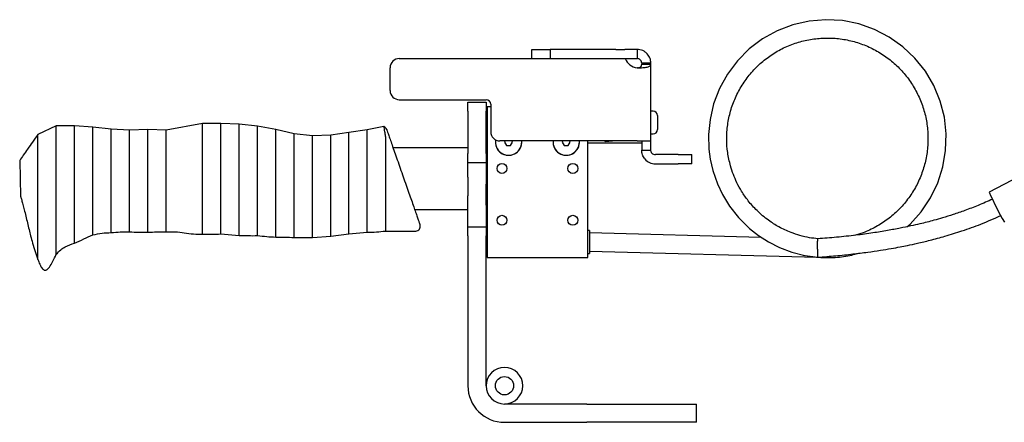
# Model space of a CAD drawing. Header units: inches. Extents: x 13.4 to 59.9, y -1.3 to 40.7.
# Tile 2 of 8: x 13.4 to 26.9, y 17.5 to 23. Entities that reach past the tile are written whole.
import ezdxf

# ---------------------------------------------------------------- set-up
doc = ezdxf.new("R2010")
doc.units = ezdxf.units.IN
doc.header["$MEASUREMENT"] = 0

msp = doc.modelspace()

# ---------------------------------------------------------------- linework, layer by layer
at = {"color": 7, "linetype": 'Continuous', "lineweight": 25}
for p, q in [((20.433, 22.444), (20.433, 22.569)), ((20.433, 22.569), (20.683, 22.569)), ((20.683, 22.569), (20.683, 22.444)), ((21.58, 22.569), (20.683, 22.569)), ((21.58, 22.569), (21.702, 22.569)), ((21.87, 22.569), (21.702, 22.569)), ((21.87, 22.569), (21.87, 22.444)), ((18.62, 22.444), (21.709, 22.444)), ((20.683, 22.444), (21.58, 22.444)), ((21.709, 22.444), (21.87, 22.444)), ((22.058, 22.382), (21.933, 22.382)), ((21.933, 22.382), (21.933, 22.367)), ((21.933, 22.367), (22.058, 22.367)), ((22.058, 22.367), (22.058, 22.382)), ((22.058, 21.319), (22.058, 22.367)), ((18.495, 22.007), (18.495, 22.319)), ((18.62, 21.882), (19.808, 21.882)), ((19.558, 21.85), (19.808, 21.85)), ((19.558, 21.725), (19.558, 21.85)), ((19.808, 21.85), (19.808, 21.725)), ((19.87, 21.819), (19.87, 21.444)), ((19.558, 21.725), (19.558, 21.147)), ((19.808, 21.788), (19.87, 21.788)), ((19.808, 21.147), (19.808, 21.725)), ((19.87, 21.787), (19.82, 21.787)), ((19.82, 21.787), (19.82, 19.725)), ((22.089, 21.724), (22.058, 21.724)), ((22.148, 21.665), (22.148, 21.569)), ((15.933, 21.559), (15.433, 21.468)), ((16.183, 21.559), (15.933, 21.559)), ((16.433, 21.546), (16.183, 21.559)), ((16.683, 21.519), (16.433, 21.546)), ((22.148, 21.569), (22.148, 21.473)), ((13.933, 21.524), (13.683, 21.408)), ((14.183, 21.523), (13.933, 21.524)), ((14.433, 21.509), (14.183, 21.523)), ((14.683, 21.478), (14.433, 21.509)), ((14.933, 21.468), (14.683, 21.478)), ((15.183, 21.474), (14.933, 21.468)), ((15.433, 21.468), (15.183, 21.474)), ((15.183, 20.071), (15.183, 21.474)), ((15.433, 20.077), (15.433, 21.468)), ((16.933, 21.476), (16.683, 21.519)), ((17.183, 21.417), (16.933, 21.476)), ((17.433, 21.387), (17.183, 21.417)), ((17.683, 21.399), (17.433, 21.387)), ((17.933, 21.432), (17.683, 21.399)), ((18.183, 21.472), (17.933, 21.432)), ((18.411, 21.514), (18.183, 21.472)), ((22.058, 21.414), (22.089, 21.414)), ((18.433, 21.379), (18.433, 20.088)), ((21.87, 21.319), (19.995, 21.319)), ((20.069, 21.319), (20.06, 21.303)), ((20.06, 21.303), (20.087, 21.257)), ((20.141, 21.257), (20.168, 21.303)), ((20.168, 21.303), (20.159, 21.319)), ((20.294, 21.303), (20.293, 21.319)), ((20.857, 21.319), (20.848, 21.303)), ((20.848, 21.303), (20.875, 21.257)), ((20.929, 21.257), (20.956, 21.303)), ((20.956, 21.303), (20.947, 21.319)), ((21.081, 21.303), (21.08, 21.319)), ((21.195, 19.725), (21.195, 21.319)), ((21.933, 21.288), (21.195, 21.288)), ((21.425, 21.319), (21.432, 21.313)), ((21.432, 21.313), (21.534, 21.319)), ((21.87, 21.319), (22.058, 21.319)), ((21.933, 21.319), (21.933, 21.288)), ((21.933, 21.288), (21.933, 21.194)), ((22.058, 21.194), (22.058, 21.319)), ((19.558, 21.225), (18.535, 21.225)), ((19.558, 21.022), (19.558, 21.147)), ((19.808, 21.147), (19.808, 21.022)), ((20.087, 21.257), (20.141, 21.257)), ((20.875, 21.257), (20.929, 21.257)), ((21.933, 21.194), (22.058, 21.194)), ((22.433, 21.132), (22.12, 21.132)), ((22.433, 21.132), (22.62, 21.132)), ((22.62, 21.007), (22.62, 21.132)), ((27.679, 21.14), (26.682, 20.618)), ((13.433, 21.053), (13.445, 20.559)), ((19.808, 21.022), (19.558, 21.022)), ((19.558, 20.823), (19.558, 21.022)), ((19.808, 21.022), (19.808, 20.729)), ((22.12, 21.007), (22.433, 21.007)), ((22.62, 21.007), (22.433, 21.007)), ((19.558, 20.823), (19.558, 20.569)), ((19.808, 20.441), (19.808, 20.729)), ((19.558, 20.147), (19.558, 20.569)), ((18.83, 20.382), (19.558, 20.382)), ((19.808, 20.441), (19.808, 20.147)), ((17.683, 20.02), (17.933, 20.049)), ((17.933, 20.049), (18.183, 20.072)), ((18.433, 20.088), (18.845, 20.088)), ((19.558, 20.147), (19.808, 20.147)), ((19.558, 20.022), (19.558, 20.147)), ((19.808, 20.147), (19.808, 20.022)), ((21.22, 20.094), (21.195, 20.094)), ((21.22, 20.094), (21.22, 19.781)), ((23.568, 20.001), (21.22, 20.063)), ((16.183, 20.048), (16.433, 20.029)), ((17.183, 20.002), (17.433, 20.002)), ((17.433, 20.002), (17.683, 20.02)), ((19.558, 20.022), (19.558, 17.975)), ((19.808, 17.975), (19.808, 20.022)), ((19.82, 19.788), (19.808, 19.788)), ((21.195, 19.781), (21.22, 19.781)), ((21.22, 19.813), (24.333, 19.731)), ((19.82, 19.725), (21.195, 19.725)), ((24.324, 19.732), (24.34, 19.731)), ((21.183, 17.725), (20.058, 17.725)), ((21.183, 17.725), (22.683, 17.725)), ((22.683, 17.475), (22.683, 17.725)), ((20.058, 17.475), (21.183, 17.475)), ((22.683, 17.475), (21.183, 17.475))]:
    msp.add_line(p, q, dxfattribs=at)
at = {"color": 7, "linetype": 'Continuous', "lineweight": 25, "flags": 128}
msp.add_lwpolyline([(25.557, 20.146), (25.6, 20.182), (25.752, 20.352), (25.88, 20.541), (25.979, 20.746), (26.049, 20.963), (26.087, 21.188), (26.094, 21.416), (26.069, 21.642), (26.012, 21.863), (25.925, 22.074), (25.81, 22.27), (25.668, 22.449), (25.503, 22.605), (25.317, 22.737), (25.114, 22.842), (24.899, 22.918), (24.676, 22.962), (24.448, 22.975), (24.221, 22.956), (23.999, 22.905), (23.786, 22.824), (23.586, 22.714), (23.404, 22.577), (23.243, 22.415), (23.106, 22.233), (22.996, 22.034), (22.916, 21.824), (22.867, 21.613), (22.846, 21.405), (22.852, 21.205), (22.87, 21.072), (22.905, 20.915), (22.967, 20.733), (23.037, 20.585), (23.132, 20.43), (23.254, 20.273), (23.408, 20.121), (23.529, 20.026), (23.666, 19.939), (23.817, 19.862), (23.983, 19.8), (24.163, 19.755), (24.338, 19.731), (24.338, 19.731)], dxfattribs=at)
at = {"color": 7, "linetype": 'Continuous', "lineweight": 25}
for centre, radius in [((20.024, 20.943), 0.068), ((20.992, 20.943), 0.068), ((20.024, 20.235), 0.068), ((20.992, 20.235), 0.068), ((20.058, 17.975), 0.125)]:
    msp.add_circle(centre, radius, dxfattribs=at)
for centre, radius, start, end in [((18.62, 22.319), 0.125, 90, 180), ((21.886, 22.507), 0.188, 199.4712, 265.2198), ((18.62, 22.007), 0.125, 180, 270), ((19.808, 21.819), 0.0625, 0, 90), ((22.089, 21.665), 0.0587, 0, 90), ((18.389, 21.456), 0.0625, 19.2716, 69.1158), ((19.995, 21.444), 0.125, 180, 270), ((22.089, 21.473), 0.0588, 270, 0), ((20.114, 21.303), 0.18, 170.3902, 4.9938), ((20.114, 21.303), 0.18, 170.3902, 0), ((20.902, 21.303), 0.18, 175.0062, 4.9938), ((20.902, 21.303), 0.18, 175.0062, 0), ((22.12, 21.194), 0.0625, 220, 270), ((22.12, 21.194), 0.188, 220, 270), ((30.527, 22.29), 4.192, 203.5007, 209.7909), ((18.845, 20.151), 0.0625, 269.9691, 19.2722), ((20.058, 17.975), 0.25, 0, 180), ((20.058, 17.975), 0.5, 180, 270), ((20.058, 17.975), 0.25, 180, 270), ((20.058, 17.975), 0.25, 270, 0)]:
    msp.add_arc(centre, radius, start, end, dxfattribs=at)
for points, knots in [([(24.341, 19.982), (24.303, 19.987), (24.22, 19.995), (24.097, 20.025), (23.956, 20.072), (23.811, 20.139), (23.654, 20.238), (23.512, 20.358), (23.391, 20.493), (23.301, 20.623), (23.234, 20.744), (23.184, 20.86), (23.139, 20.997), (23.104, 21.16), (23.091, 21.349), (23.104, 21.54), (23.144, 21.729), (23.21, 21.911), (23.301, 22.082), (23.415, 22.239), (23.55, 22.378), (23.702, 22.496), (23.87, 22.593), (24.05, 22.664), (24.238, 22.71), (24.431, 22.729), (24.624, 22.721), (24.814, 22.686), (24.998, 22.625), (25.171, 22.539), (25.331, 22.429), (25.473, 22.298), (25.596, 22.148), (25.696, 21.983), (25.773, 21.805), (25.824, 21.618), (25.848, 21.426), (25.845, 21.233), (25.815, 21.042), (25.759, 20.857), (25.677, 20.681), (25.571, 20.519), (25.444, 20.373), (25.298, 20.246), (25.135, 20.142), (24.981, 20.068), (24.879, 20.04), (24.839, 20.029)], [0, 0, 0, 0, 0.014196, 0.03073, 0.046538, 0.068889, 0.089634, 0.114782, 0.137074, 0.156504, 0.173072, 0.188043, 0.203152, 0.226079, 0.24933, 0.272919, 0.296646, 0.320373, 0.344102, 0.367829, 0.391557, 0.415284, 0.439005, 0.462733, 0.486461, 0.510187, 0.533917, 0.557644, 0.581371, 0.6051, 0.628821, 0.652547, 0.676276, 0.700002, 0.723731, 0.747459, 0.771186, 0.794915, 0.818637, 0.842362, 0.866091, 0.889817, 0.913546, 0.937274, 0.961001, 0.984729, 1, 1, 1, 1]), ([(22.058, 22.382), (22.056, 22.403), (22.052, 22.447), (22.019, 22.5), (21.982, 22.534), (21.948, 22.554), (21.91, 22.567), (21.884, 22.568), (21.87, 22.569)], [0, 0, 0, 0, 0.226908, 0.47351, 0.602761, 0.734286, 0.867045, 1, 1, 1, 1]), ([(21.933, 22.382), (21.932, 22.388), (21.932, 22.398), (21.925, 22.413), (21.917, 22.423), (21.908, 22.432), (21.896, 22.439), (21.884, 22.443), (21.875, 22.444), (21.87, 22.444)], [0, 0, 0, 0, 0.272235, 0.401391, 0.526207, 0.647429, 0.766015, 0.883119, 1, 1, 1, 1]), ([(21.87, 22.32), (21.884, 22.319), (21.91, 22.319), (21.948, 22.32), (21.982, 22.323), (22.019, 22.33), (22.052, 22.342), (22.056, 22.359), (22.058, 22.367)], [0, 0, 0, 0, 0.13295, 0.265709, 0.397225, 0.526487, 0.773089, 1, 1, 1, 1]), ([(21.87, 22.32), (21.875, 22.319), (21.884, 22.319), (21.896, 22.32), (21.908, 22.323), (21.917, 22.329), (21.925, 22.336), (21.932, 22.347), (21.932, 22.359), (21.933, 22.367)], [0, 0, 0, 0, 0.116876, 0.233981, 0.352558, 0.47379, 0.598597, 0.727762, 1, 1, 1, 1]), ([(15.933, 20.047), (15.933, 20.049), (15.933, 20.052), (15.933, 20.076), (15.933, 20.122), (15.933, 20.192), (15.933, 20.282), (15.933, 20.387), (15.933, 20.513), (15.933, 20.654), (15.933, 20.803), (15.933, 20.953), (15.933, 21.094), (15.933, 21.22), (15.933, 21.325), (15.933, 21.415), (15.933, 21.484), (15.933, 21.531), (15.933, 21.555), (15.933, 21.558), (15.933, 21.559)], [0, 0, 0, 0, 0.041795, 0.089134, 0.142613, 0.202654, 0.255505, 0.312382, 0.372737, 0.435677, 0.5, 0.564323, 0.627263, 0.687618, 0.744495, 0.797346, 0.857387, 0.910866, 0.958205, 1, 1, 1, 1]), ([(16.183, 20.048), (16.183, 20.049), (16.183, 20.052), (16.183, 20.077), (16.183, 20.123), (16.183, 20.192), (16.183, 20.282), (16.183, 20.388), (16.183, 20.513), (16.183, 20.654), (16.183, 20.803), (16.183, 20.953), (16.183, 21.094), (16.183, 21.219), (16.183, 21.325), (16.183, 21.414), (16.183, 21.484), (16.183, 21.53), (16.183, 21.555), (16.183, 21.558), (16.183, 21.559)], [0, 0, 0, 0, 0.041966, 0.089485, 0.143126, 0.203278, 0.256153, 0.312977, 0.373196, 0.435928, 0.5, 0.564072, 0.626804, 0.687023, 0.743847, 0.796722, 0.856874, 0.910515, 0.958034, 1, 1, 1, 1]), ([(16.433, 20.029), (16.433, 20.031), (16.433, 20.033), (16.433, 20.058), (16.433, 20.105), (16.433, 20.175), (16.433, 20.265), (16.433, 20.371), (16.433, 20.496), (16.433, 20.638), (16.433, 20.788), (16.433, 20.938), (16.433, 21.079), (16.433, 21.205), (16.433, 21.311), (16.433, 21.401), (16.433, 21.471), (16.433, 21.517), (16.433, 21.542), (16.433, 21.545), (16.433, 21.546)], [0, 0, 0, 0, 0.041346, 0.088218, 0.141273, 0.201026, 0.253817, 0.310833, 0.371544, 0.435026, 0.5, 0.564974, 0.628456, 0.689167, 0.746183, 0.798974, 0.858727, 0.911782, 0.958654, 1, 1, 1, 1]), ([(13.683, 21.408), (13.658, 21.373), (13.611, 21.307), (13.543, 21.212), (13.485, 21.129), (13.449, 21.077), (13.433, 21.053)], [0, 0, 0, 0, 0.300859, 0.566117, 0.798443, 1, 1, 1, 1]), ([(13.683, 19.698), (13.683, 19.7), (13.683, 19.703), (13.683, 19.731), (13.683, 19.784), (13.683, 19.863), (13.683, 19.965), (13.683, 20.084), (13.683, 20.226), (13.683, 20.385), (13.683, 20.553), (13.683, 20.722), (13.683, 20.881), (13.683, 21.023), (13.683, 21.142), (13.683, 21.244), (13.683, 21.323), (13.683, 21.376), (13.683, 21.404), (13.683, 21.407), (13.683, 21.408)], [0, 0, 0, 0, 0.039206, 0.083858, 0.134921, 0.193351, 0.245896, 0.303606, 0.366002, 0.432011, 0.5, 0.567989, 0.633998, 0.696394, 0.754104, 0.806649, 0.865079, 0.916142, 0.960794, 1, 1, 1, 1]), ([(13.933, 19.771), (13.933, 19.772), (13.933, 19.776), (13.933, 19.805), (13.933, 19.859), (13.933, 19.94), (13.933, 20.044), (13.933, 20.167), (13.933, 20.312), (13.933, 20.475), (13.933, 20.647), (13.933, 20.82), (13.933, 20.983), (13.933, 21.128), (13.933, 21.251), (13.933, 21.355), (13.933, 21.436), (13.933, 21.49), (13.933, 21.519), (13.933, 21.522), (13.933, 21.524)], [0, 0, 0, 0, 0.038463, 0.082348, 0.132731, 0.19072, 0.243197, 0.301157, 0.364132, 0.430997, 0.5, 0.569003, 0.635868, 0.698843, 0.756803, 0.80928, 0.867269, 0.917652, 0.961537, 1, 1, 1, 1]), ([(14.183, 19.923), (14.183, 19.925), (14.183, 19.928), (14.183, 19.954), (14.183, 20.003), (14.183, 20.077), (14.183, 20.172), (14.183, 20.284), (14.183, 20.417), (14.183, 20.566), (14.183, 20.723), (14.183, 20.881), (14.183, 21.03), (14.183, 21.163), (14.183, 21.274), (14.183, 21.37), (14.183, 21.444), (14.183, 21.493), (14.183, 21.519), (14.183, 21.522), (14.183, 21.523)], [0, 0, 0, 0, 0.039589, 0.084637, 0.136053, 0.194713, 0.247297, 0.30488, 0.366976, 0.43254, 0.5, 0.56746, 0.633024, 0.69512, 0.752703, 0.805287, 0.863947, 0.915363, 0.960411, 1, 1, 1, 1]), ([(14.433, 20.036), (14.433, 20.037), (14.433, 20.04), (14.433, 20.064), (14.433, 20.109), (14.433, 20.177), (14.433, 20.264), (14.433, 20.367), (14.433, 20.489), (14.433, 20.627), (14.433, 20.772), (14.433, 20.918), (14.433, 21.055), (14.433, 21.177), (14.433, 21.28), (14.433, 21.368), (14.433, 21.436), (14.433, 21.481), (14.433, 21.505), (14.433, 21.507), (14.433, 21.509)], [0, 0, 0, 0, 0.041191, 0.087902, 0.140812, 0.200467, 0.253237, 0.310302, 0.371136, 0.434803, 0.5, 0.565197, 0.628864, 0.689698, 0.746763, 0.799533, 0.859188, 0.912098, 0.958809, 1, 1, 1, 1]), ([(14.683, 20.066), (14.683, 20.067), (14.683, 20.07), (14.683, 20.093), (14.683, 20.136), (14.683, 20.206), (14.683, 20.308), (14.683, 20.44), (14.683, 20.599), (14.683, 20.761), (14.683, 20.912), (14.683, 21.044), (14.683, 21.161), (14.683, 21.26), (14.683, 21.343), (14.683, 21.408), (14.683, 21.452), (14.683, 21.475), (14.683, 21.477), (14.683, 21.478)], [0, 0, 0, 0, 0.041861, 0.08927, 0.142815, 0.202907, 0.269593, 0.34233, 0.419796, 0.499882, 0.564138, 0.627024, 0.687349, 0.744222, 0.797093, 0.857185, 0.91073, 0.958139, 1, 1, 1, 1]), ([(14.933, 20.076), (14.933, 20.077), (14.933, 20.08), (14.933, 20.103), (14.933, 20.145), (14.933, 20.209), (14.933, 20.292), (14.933, 20.389), (14.933, 20.504), (14.933, 20.634), (14.933, 20.772), (14.933, 20.91), (14.933, 21.04), (14.933, 21.156), (14.933, 21.253), (14.933, 21.335), (14.933, 21.399), (14.933, 21.442), (14.933, 21.464), (14.933, 21.467), (14.933, 21.468)], [0, 0, 0, 0, 0.042328, 0.090223, 0.144207, 0.204595, 0.257522, 0.314235, 0.374168, 0.436458, 0.5, 0.563542, 0.625832, 0.685765, 0.742478, 0.795405, 0.855793, 0.909777, 0.957672, 1, 1, 1, 1]), ([(16.683, 20.025), (16.683, 20.027), (16.683, 20.029), (16.683, 20.054), (16.683, 20.099), (16.683, 20.168), (16.683, 20.257), (16.683, 20.361), (16.683, 20.485), (16.683, 20.625), (16.683, 20.772), (16.683, 20.92), (16.683, 21.059), (16.683, 21.183), (16.683, 21.287), (16.683, 21.376), (16.683, 21.445), (16.683, 21.491), (16.683, 21.515), (16.683, 21.518), (16.683, 21.519)], [0, 0, 0, 0, 0.041344, 0.088214, 0.141267, 0.201019, 0.25381, 0.310827, 0.371539, 0.435023, 0.5, 0.564977, 0.628461, 0.689173, 0.74619, 0.798981, 0.858733, 0.911786, 0.958656, 1, 1, 1, 1]), ([(16.933, 20.006), (16.933, 20.007), (16.933, 20.01), (16.933, 20.034), (16.933, 20.079), (16.933, 20.153), (16.933, 20.258), (16.933, 20.396), (16.933, 20.561), (16.933, 20.741), (16.933, 20.921), (16.933, 21.086), (16.933, 21.224), (16.933, 21.329), (16.933, 21.403), (16.933, 21.448), (16.933, 21.472), (16.933, 21.475), (16.933, 21.476)], [0, 0, 0, 0, 0.040455, 0.086403, 0.13863, 0.197837, 0.264405, 0.338034, 0.417392, 0.5, 0.582608, 0.661966, 0.735595, 0.802163, 0.86137, 0.913597, 0.959545, 1, 1, 1, 1]), ([(17.183, 20.002), (17.183, 20.003), (17.183, 20.006), (17.183, 20.029), (17.183, 20.073), (17.183, 20.144), (17.183, 20.245), (17.183, 20.378), (17.183, 20.536), (17.183, 20.71), (17.183, 20.883), (17.183, 21.042), (17.183, 21.174), (17.183, 21.276), (17.183, 21.347), (17.183, 21.39), (17.183, 21.413), (17.183, 21.416), (17.183, 21.417)], [0, 0, 0, 0, 0.040441, 0.086374, 0.138587, 0.197785, 0.264352, 0.337991, 0.417367, 0.5, 0.582633, 0.662009, 0.735648, 0.802215, 0.861413, 0.913626, 0.959559, 1, 1, 1, 1]), ([(17.683, 20.02), (17.683, 20.021), (17.683, 20.024), (17.683, 20.046), (17.683, 20.089), (17.683, 20.158), (17.683, 20.257), (17.683, 20.386), (17.683, 20.541), (17.683, 20.71), (17.683, 20.879), (17.683, 21.034), (17.683, 21.163), (17.683, 21.262), (17.683, 21.331), (17.683, 21.373), (17.683, 21.396), (17.683, 21.398), (17.683, 21.399)], [0, 0, 0, 0, 0.041124, 0.087768, 0.140621, 0.200248, 0.266874, 0.340089, 0.418565, 0.5, 0.581435, 0.659911, 0.733126, 0.799752, 0.859379, 0.912232, 0.958876, 1, 1, 1, 1]), ([(17.933, 20.049), (17.933, 20.051), (17.933, 20.053), (17.933, 20.076), (17.933, 20.118), (17.933, 20.187), (17.933, 20.286), (17.933, 20.416), (17.933, 20.571), (17.933, 20.741), (17.933, 20.911), (17.933, 21.066), (17.933, 21.196), (17.933, 21.295), (17.933, 21.364), (17.933, 21.406), (17.933, 21.429), (17.933, 21.431), (17.933, 21.432)], [0, 0, 0, 0, 0.04182, 0.089186, 0.142695, 0.202768, 0.269464, 0.34225, 0.419803, 0.5, 0.580197, 0.65775, 0.730536, 0.797232, 0.857305, 0.910814, 0.95818, 1, 1, 1, 1]), ([(18.183, 20.072), (18.183, 20.073), (18.183, 20.076), (18.183, 20.099), (18.183, 20.142), (18.183, 20.206), (18.183, 20.289), (18.183, 20.387), (18.183, 20.503), (18.183, 20.634), (18.183, 20.772), (18.183, 20.911), (18.183, 21.041), (18.183, 21.158), (18.183, 21.255), (18.183, 21.338), (18.183, 21.403), (18.183, 21.446), (18.183, 21.468), (18.183, 21.471), (18.183, 21.472)], [0, 0, 0, 0, 0.042252, 0.090069, 0.143982, 0.20432, 0.257237, 0.313973, 0.373965, 0.436348, 0.5, 0.563652, 0.626035, 0.686027, 0.742763, 0.79568, 0.856018, 0.909931, 0.957748, 1, 1, 1, 1]), ([(18.433, 21.379), (18.43, 21.402), (18.425, 21.447), (18.416, 21.489), (18.412, 21.511), (18.411, 21.513), (18.411, 21.514)], [0, 0, 0, 0, 0.283744, 0.544721, 0.813256, 1, 1, 1, 1]), ([(18.448, 21.477), (18.448, 21.476), (18.448, 21.475), (18.454, 21.458), (18.462, 21.434), (18.473, 21.403), (18.487, 21.363), (18.514, 21.287), (18.546, 21.194), (18.583, 21.089), (18.623, 20.975), (18.663, 20.859), (18.704, 20.743), (18.742, 20.634), (18.778, 20.532), (18.81, 20.441), (18.837, 20.362), (18.861, 20.295), (18.88, 20.241), (18.893, 20.202), (18.902, 20.176), (18.903, 20.173), (18.904, 20.172)], [0, 0, 0, 0, 0.026784, 0.078083, 0.129393, 0.130342, 0.186708, 0.243101, 0.302901, 0.362727, 0.422931, 0.483147, 0.540834, 0.598516, 0.652273, 0.706016, 0.756069, 0.806107, 0.85455, 0.90298, 0.951493, 1, 1, 1, 1]), ([(17.433, 20.002), (17.433, 20.003), (17.433, 20.006), (17.433, 20.028), (17.433, 20.071), (17.433, 20.14), (17.433, 20.239), (17.433, 20.369), (17.433, 20.525), (17.433, 20.694), (17.433, 20.864), (17.433, 21.02), (17.433, 21.149), (17.433, 21.249), (17.433, 21.318), (17.433, 21.361), (17.433, 21.383), (17.433, 21.386), (17.433, 21.387)], [0, 0, 0, 0, 0.040783, 0.087072, 0.139605, 0.199017, 0.265612, 0.339038, 0.417965, 0.5, 0.582035, 0.660962, 0.734388, 0.800983, 0.860395, 0.912928, 0.959217, 1, 1, 1, 1]), ([(21.977, 21.074), (21.964, 21.092), (21.939, 21.129), (21.935, 21.172), (21.933, 21.194)], [0, 0, 0, 0, 0.505516, 1, 1, 1, 1]), ([(22.073, 21.154), (22.07, 21.157), (22.066, 21.163), (22.06, 21.176), (22.059, 21.187), (22.058, 21.194)], [0, 0, 0, 0, 0.246116, 0.494084, 1, 1, 1, 1]), ([(13.444, 20.563), (13.445, 20.561), (13.45, 20.547), (13.462, 20.507), (13.478, 20.449), (13.496, 20.374), (13.517, 20.29), (13.538, 20.199), (13.56, 20.11), (13.583, 20.018), (13.61, 19.917), (13.64, 19.808), (13.669, 19.735), (13.683, 19.698)], [0, 0, 0, 0, 0.008006, 0.059916, 0.130904, 0.213444, 0.314822, 0.41971, 0.523388, 0.622295, 0.736202, 0.870261, 1, 1, 1, 1]), ([(26.729, 20.524), (26.664, 20.495), (26.54, 20.439), (26.358, 20.37), (26.195, 20.314), (26.054, 20.27), (25.935, 20.237), (25.832, 20.209), (25.727, 20.183), (25.605, 20.155), (25.458, 20.125), (25.285, 20.093), (25.083, 20.06), (24.851, 20.029), (24.6, 20.001), (24.426, 19.988), (24.341, 19.982)], [0, 0, 0, 0, 0.087023, 0.166063, 0.236242, 0.296728, 0.34677, 0.385989, 0.42714, 0.477824, 0.538543, 0.609903, 0.69262, 0.787528, 0.895578, 1, 1, 1, 1]), ([(24.339, 19.731), (24.421, 19.737), (24.582, 19.749), (24.809, 19.773), (25.012, 19.798), (25.187, 19.824), (25.335, 19.848), (25.458, 19.87), (25.577, 19.894), (25.713, 19.923), (25.885, 19.964), (26.088, 20.019), (26.32, 20.091), (26.576, 20.183), (26.751, 20.26), (26.841, 20.301)], [0, 0, 0, 0, 0.096099, 0.186911, 0.266056, 0.334241, 0.39207, 0.440051, 0.479442, 0.533457, 0.602029, 0.684154, 0.778678, 0.884367, 1, 1, 1, 1]), ([(14.433, 20.036), (14.474, 20.045), (14.557, 20.064), (14.641, 20.065), (14.683, 20.066)], [0, 0, 0, 0, 0.503523, 1, 1, 1, 1]), ([(14.683, 20.066), (14.725, 20.07), (14.808, 20.078), (14.891, 20.077), (14.933, 20.076)], [0, 0, 0, 0, 0.500956, 1, 1, 1, 1]), ([(14.933, 20.076), (14.975, 20.075), (15.058, 20.072), (15.141, 20.071), (15.183, 20.071)], [0, 0, 0, 0, 0.50005, 1, 1, 1, 1]), ([(15.183, 20.071), (15.225, 20.073), (15.308, 20.078), (15.391, 20.077), (15.433, 20.077)], [0, 0, 0, 0, 0.50028, 1, 1, 1, 1]), ([(15.433, 20.077), (15.475, 20.078), (15.558, 20.082), (15.683, 20.063), (15.807, 20.045), (15.891, 20.047), (15.933, 20.047)], [0, 0, 0, 0, 0.249147, 0.50003, 0.750852, 1, 1, 1, 1]), ([(18.183, 20.072), (18.224, 20.073), (18.308, 20.074), (18.391, 20.084), (18.433, 20.088)], [0, 0, 0, 0, 0.497169, 1, 1, 1, 1]), ([(13.933, 19.771), (13.952, 19.793), (13.987, 19.834), (14.073, 19.885), (14.14, 19.908), (14.183, 19.923)], [0, 0, 0, 0, 0.29173, 0.539656, 1, 1, 1, 1]), ([(14.183, 19.923), (14.225, 19.942), (14.308, 19.979), (14.391, 20.017), (14.433, 20.036)], [0, 0, 0, 0, 0.502165, 1, 1, 1, 1]), ([(15.933, 20.047), (15.975, 20.046), (16.058, 20.043), (16.141, 20.046), (16.183, 20.048)], [0, 0, 0, 0, 0.499973, 1, 1, 1, 1]), ([(16.433, 20.029), (16.475, 20.028), (16.558, 20.024), (16.641, 20.025), (16.683, 20.025)], [0, 0, 0, 0, 0.500137, 1, 1, 1, 1]), ([(16.683, 20.025), (16.725, 20.021), (16.808, 20.012), (16.891, 20.008), (16.933, 20.006)], [0, 0, 0, 0, 0.500674, 1, 1, 1, 1]), ([(16.933, 20.006), (16.975, 20.005), (17.058, 20.002), (17.141, 20.002), (17.183, 20.002)], [0, 0, 0, 0, 0.500068, 1, 1, 1, 1]), ([(24.335, 19.839), (24.335, 19.839), (24.335, 19.85), (24.335, 19.869), (24.336, 19.9), (24.337, 19.932), (24.338, 19.961), (24.34, 19.979), (24.34, 19.98), (24.341, 19.98)], [0, 0, 0, 0, 0.005346, 0.157399, 0.255242, 0.452478, 0.649246, 0.845881, 1, 1, 1, 1]), ([(24.142, 19.76), (24.211, 19.748), (24.356, 19.722), (24.579, 19.725), (24.759, 19.745), (24.858, 19.775), (24.884, 19.783)], [0, 0, 0, 0, 0.282017, 0.585939, 0.889909, 1, 1, 1, 1]), ([(24.335, 19.839), (24.335, 19.838), (24.335, 19.827), (24.335, 19.803), (24.335, 19.769), (24.336, 19.744), (24.338, 19.731), (24.338, 19.732), (24.339, 19.732)], [0, 0, 0, 0, 0.006359, 0.186763, 0.422338, 0.656685, 0.890667, 1, 1, 1, 1]), ([(13.683, 19.698), (13.69, 19.677), (13.703, 19.642), (13.724, 19.6), (13.741, 19.575), (13.754, 19.562), (13.765, 19.555), (13.772, 19.553), (13.778, 19.552), (13.786, 19.551), (13.796, 19.554), (13.809, 19.561), (13.824, 19.576), (13.851, 19.611), (13.886, 19.678), (13.916, 19.737), (13.933, 19.771)], [0, 0, 0, 0, 0.148743, 0.244821, 0.305783, 0.344307, 0.368825, 0.384126, 0.394623, 0.410059, 0.431996, 0.462753, 0.506296, 0.566961, 0.749842, 1, 1, 1, 1])]:
    msp.add_open_spline(points, degree=3, knots=knots, dxfattribs=at)

doc.saveas('drawing.dxf')
